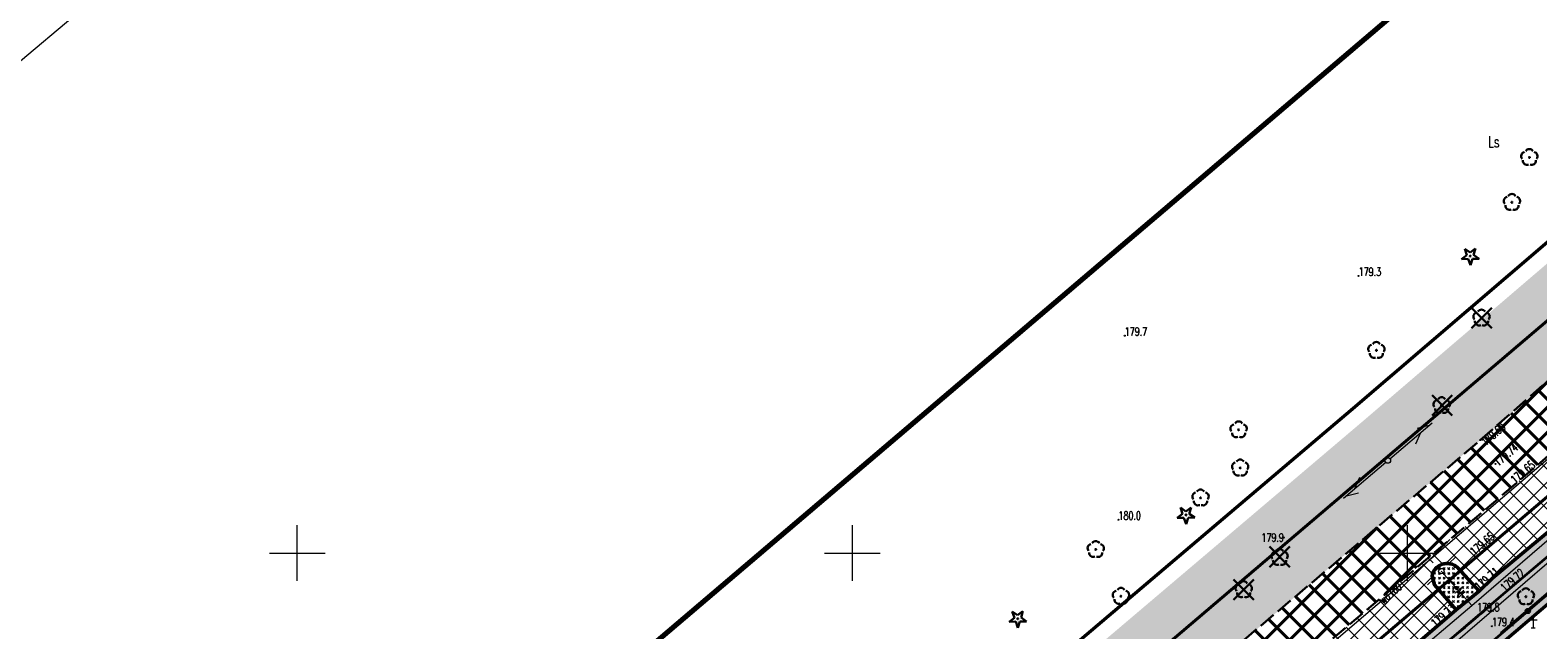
# Model space of a CAD drawing. Header units: metres. Extents: x 7429064 to 7430889, y 5709479 to 5710355.
# Tile 21 of 56: x 7429376 to 7429512, y 5709843 to 5709897. Entities that reach past the tile are written whole.
import ezdxf
from ezdxf.enums import TextEntityAlignment as Align

# ---------------------------------------------------------------- set-up
doc = ezdxf.new("R2010")
doc.units = ezdxf.units.M
for name, pattern in [('1', [0]), ('12', [3, 1, -1, 0, -1]), ('2_KTCR02', [1.5, 1, -0.5]), ('2_KTJZ01', [2, 1.5, -0.5]), ('2_KTKR01', [0]), ('2_KTPL01', [2, 1.5, -0.5]), ('2_PTCM', [1.5, 1, -0.5]), ('2_PTTU', [1.5, 1, -0.5]), ('3_KTCR02', [1.5, 1, -0.5]), ('3_KTJZ01', [2, 1.5, -0.5]), ('3_KTKR01', [0]), ('3_KTPL01', [2, 1.5, -0.5]), ('3_PTCM', [1.5, 1, -0.5]), ('3_PTRW02', [0]), ('3_PTTU', [1.5, 1, -0.5]), ('4_SUPE_01', [0]), ('4_SUPT_01', [0]), ('4_SUPW_01', [0]), ('7_1', [0]), ('7_SUPE_01', [0]), ('7_SUPT_01', [0]), ('7_SUPW_01', [0]), ('DASHDOT2', [0.5, 0.25, -0.125, 0, -0.125]), ('HIDDEN', [0.375, 0.25, -0.125])]:
    doc.linetypes.add(name, pattern=pattern)
doc.layers.add('_1_X-REFY', color=7, linetype='Continuous')
for name, color, linetype, lineweight in [('_aJEZDNIA_KOSTKA_KAM', 134, 'Continuous', 40), ('_aKRAW_BET_KAM', 1, 'Continuous', 50), ('_aOBRZ_BET_KAM', 86, 'Continuous', 35), ('_aZIELENIEC_USUŃ', 3, 'DASHDOT2', 20), ('_D_7_TEREN NIEZBEDNY DLA OB_BUD', 252, 'HIDDEN', 50), ('_wycinka_ZUDP', 1, 'Continuous', 30), ('arkusz', 252, 'Continuous', 18), ('GMINA_L_0', 252, '12', 35), ('KRZYZE_L_0', 252, '1', 18), ('KTCR_L_1', 252, '2_KTCR02', 30), ('KTJZ_L_0', 252, '2_KTJZ01', 30), ('KTKR_L_0', 252, '2_KTKR01', 30), ('KTOK_L_4', 252, 'Continuous', 35), ('KTPL_L_0', 252, '2_KTPL01', 30), ('OBOP_T_1', 82, 'Continuous', 30), ('PTCM_L_0', 252, '2_PTCM', 18), ('PTRW_L_1', 252, 'Continuous', 18), ('PTTU_L_2', 252, '2_PTTU', 18), ('RTPW_T_0', 252, 'Continuous', 15), ('RTPW_T_0_a', 252, 'Continuous', 15), ('RTPW_T_1', 252, 'Continuous', 15), ('SUPE_E_T_3', 252, 'Continuous', 15), ('SUPE_L_3', 252, '4_SUPE_01', 18), ('SUPM_T_0', 252, 'Continuous', 15), ('SUPT_L_0', 252, '4_SUPT_01', 18), ('SUPW_E_T_0', 252, 'Continuous', 15), ('SUPW_L_0', 252, '4_SUPW_01', 18), ('SUSM_T_0', 252, 'Continuous', 18), ('zakres', 252, 'Continuous', 70)]:
    doc.layers.add(name, color=color, linetype=linetype, lineweight=lineweight)
for name, color, linetype, lineweight, true_color in [('DZIALKA_L_0', 7, '1', 40, 0x008000), ('jezdnia_naw_bitum', 7, 'Continuous', 0, 0x3e70ef), ('OBOP_T_0_a', 7, 'Continuous', 30, 0x008000), ('OBOP_T_1_a', 7, 'Continuous', 30, 0x008000), ('UZYTKI_T_0', 7, 'Continuous', 35, 0x008000)]:
    doc.layers.add(name, color=color, linetype=linetype, lineweight=lineweight, true_color=true_color)
doc.styles.get("Standard").update_dxf_attribs({"font": 'simplex.shx'})
pattern_1 = [(44.999999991, (0, 0), (0.848528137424, -1.33e-10), [0.5, -0.7]), (44.999999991, (0.21213, -3e-11), (0.848528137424, -1.33e-10), [0.2, -1]), (44.999999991, (3e-11, 0.21213), (0.848528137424, -1.33e-10), [0.2, -1])]

# ---------------------------------------------------------------- blocks, each defined once
blk = doc.blocks.new('3_OBOP02_01')
at = {"linetype": 'Continuous'}
blk.add_circle((0, 0), 0.045, dxfattribs=at)
for centre, start, end in [((-0.36, 0.12), 102.1445, 221.86), ((0, 0.38), 30.1401, 149.8599), ((0.36, 0.12), 318.14, 77.8555), ((-0.22, -0.3), 174.1482, 293.8542), ((0.22, -0.3), 246.1458, 5.8518)]:
    blk.add_arc(centre, 0.375, start, end, dxfattribs=at)
blk = doc.blocks.new('3_PTCM01')
at = {"linetype": 'Continuous'}
for p, q in [((0.35, 0.175), (-0.35, 0.175)), ((0, 0.525), (0, -0.525)), ((-0.175, -0.525), (0.175, -0.525))]:
    blk.add_line(p, q, dxfattribs=at)
blk = doc.blocks.new('3_RTPW02')
at = {"linetype": 'Continuous'}
blk.add_circle((0, 0), 0.045, dxfattribs=at)
blk = doc.blocks.new('3_RTPW01')
at = {"linetype": 'Continuous'}
blk.add_circle((0, 0), 0.045, dxfattribs=at)
blk = doc.blocks.new('4_OBOP02_01')
at = {"linetype": 'Continuous'}
blk.add_circle((0, 0), 0.045, dxfattribs=at)
for centre, start, end in [((-0.36, 0.12), 102.1445, 221.86), ((0, 0.38), 30.1401, 149.8599), ((0.36, 0.12), 318.14, 77.8555), ((-0.22, -0.3), 174.1482, 293.8542), ((0.22, -0.3), 246.1458, 5.8518)]:
    blk.add_arc(centre, 0.375, start, end, dxfattribs=at)
blk = doc.blocks.new('4_OBOP01_01')
at = {"linetype": 'Continuous'}
for p, q in [((-0.78225, -0.26495), (-0.3012, 0.09375)), ((-0.3012, 0.09375), (-0.4937, 0.6621)), ((-0.4937, 0.6621), (-0.0039, 0.31545)), ((-0.0039, 0.31545), (0.4771, 0.67415)), ((0.4771, 0.67415), (0.2988, 0.1012)), ((0.2988, 0.1012), (0.7886, -0.24545)), ((-0.18225, -0.2575), (-0.78225, -0.26495)), ((0.01025, -0.82585), (-0.18225, -0.2575)), ((0.1886, -0.2529), (0.01025, -0.82585)), ((0.7886, -0.24545), (0.1886, -0.2529))]:
    blk.add_line(p, q, dxfattribs=at)
blk.add_circle((0, 0), 0.045, dxfattribs=at)
blk = doc.blocks.new('4_RTPW01')
at = {"linetype": 'Continuous'}
blk.add_circle((0, 0), 0.045, dxfattribs=at)
blk = doc.blocks.new('7_SUSM04_01')
at = {"linetype": 'Continuous'}
blk.add_circle((0, 0), 0.25, dxfattribs=at)
blk = doc.blocks.new('7_SUSM01')
at = {"linetype": 'Continuous'}
for p, q in [((-0.74, 0.74), (-1.24, 1.24)), ((0.74, 0.74), (1.24, 1.24)), ((-0.74, -0.74), (-1.24, -1.24)), ((0.74, -0.74), (1.24, -1.24))]:
    blk.add_line(p, q, dxfattribs=at)
blk.add_circle((0, 0), 0.245, dxfattribs=at)
blk = doc.blocks.new('X-ref_MDCP_Szara')
at = {"layer": 'arkusz', "linetype": 'Continuous'}
blk.add_line((7429071.38, 5709639.53), (7429852.74, 5710295.17), dxfattribs=at)
at = {"layer": 'DZIALKA_L_0', "linetype": '1'}
for p, q in [((7429660.24, 5709996.55), (7429435.86, 5709805.65)), ((7429408.88, 5709766.76), (7429668.8, 5709988.15))]:
    blk.add_line(p, q, dxfattribs=at)
at = {"layer": 'GMINA_L_0', "linetype": '12'}
blk.add_line((7429435.86, 5709805.65), (7429660.24, 5709996.55), dxfattribs=at)
at = {"layer": 'KRZYZE_L_0', "linetype": '1'}
for p, q in [((7429400, 5709847.5), (7429400, 5709852.5)), ((7429450, 5709847.5), (7429450, 5709852.5)), ((7429500, 5709847.5), (7429500, 5709852.5)), ((7429397.5, 5709850), (7429402.5, 5709850)), ((7429447.5, 5709850), (7429452.5, 5709850)), ((7429497.5, 5709850), (7429502.5, 5709850))]:
    blk.add_line(p, q, dxfattribs=at)
at = {"layer": 'KTCR_L_1', "linetype": '3_KTCR02'}
for p, q in [((7429507.65, 5709847.74), (7429512.65, 5709851.89)), ((7429508.79, 5709846.46), (7429513.7, 5709850.56)), ((7429506.45, 5709846.58), (7429507.65, 5709847.74)), ((7429504.4, 5709844.89), (7429506.45, 5709846.58)), ((7429506.63, 5709844.53), (7429508.79, 5709846.46)), ((7429498.4, 5709839.76), (7429504.4, 5709844.89)), ((7429491.84, 5709831.98), (7429506.63, 5709844.53))]:
    blk.add_line(p, q, dxfattribs=at)
at = {"layer": 'KTJZ_L_0', "linetype": '3_KTJZ01'}
for p, q in [((7429506.56, 5709860.17), (7429529.05, 5709879.87)), ((7429532.61, 5709875.86), (7429509.69, 5709856.19)), ((7429483.74, 5709840.87), (7429506.56, 5709860.17)), ((7429509.69, 5709856.19), (7429487.22, 5709837.17))]:
    blk.add_line(p, q, dxfattribs=at)
at = {"layer": 'KTKR_L_0', "linetype": '3_KTKR01'}
for p, q in [((7429507.65, 5709847.74), (7429512.65, 5709851.89)), ((7429502.21, 5709847.92), (7429502.44, 5709847.14)), ((7429506.45, 5709846.58), (7429504.5, 5709848.71)), ((7429506.45, 5709846.58), (7429507.65, 5709847.74)), ((7429502.44, 5709847.14), (7429504.4, 5709844.89)), ((7429504.4, 5709844.89), (7429506.45, 5709846.58)), ((7429498.4, 5709839.76), (7429504.4, 5709844.89))]:
    blk.add_line(p, q, dxfattribs=at)
blk.add_arc((7429503.57, 5709847.68), 1.39, 48.0785, 169.9881, dxfattribs=at)
at = {"layer": 'KTOK_L_4'}
for p, q in [((7429510.84, 5709844.78), (7429516.36, 5709849.5)), ((7429505.32, 5709840.06), (7429510.84, 5709844.78))]:
    blk.add_line(p, q, dxfattribs=at)
blk.add_circle((7429510.84, 5709844.78), 0.17, dxfattribs=at)
at = {"layer": 'KTPL_L_0', "linetype": '3_KTPL01'}
for p, q in [((7429532.61, 5709875.86), (7429509.69, 5709856.19)), ((7429509.69, 5709856.19), (7429487.22, 5709837.17)), ((7429507.65, 5709847.74), (7429512.65, 5709851.89)), ((7429502.21, 5709847.92), (7429502.44, 5709847.14)), ((7429506.45, 5709846.58), (7429504.5, 5709848.71)), ((7429506.45, 5709846.58), (7429507.65, 5709847.74)), ((7429502.44, 5709847.14), (7429504.4, 5709844.89)), ((7429498.4, 5709839.76), (7429504.4, 5709844.89))]:
    blk.add_line(p, q, dxfattribs=at)
blk.add_arc((7429503.57, 5709847.68), 1.39, 48.0785, 169.9881, dxfattribs=at)
at = {"layer": 'PTCM_L_0', "linetype": '3_PTCM'}
blk.add_line((7429494.29, 5709830.62), (7429571.52, 5709896.7), dxfattribs=at)
at = {"layer": 'PTRW_L_1', "linetype": '3_PTRW02'}
for p, q in [((7429508.79, 5709846.46), (7429513.7, 5709850.56)), ((7429515.29, 5709848.71), (7429508.39, 5709842.82)), ((7429506.63, 5709844.53), (7429508.79, 5709846.46)), ((7429491.84, 5709831.98), (7429506.63, 5709844.53))]:
    blk.add_line(p, q, dxfattribs=at)
at = {"layer": 'PTTU_L_2', "linetype": '3_PTTU'}
for p, q in [((7429502.21, 5709847.92), (7429502.44, 5709847.14)), ((7429506.45, 5709846.58), (7429504.5, 5709848.71)), ((7429502.44, 5709847.14), (7429504.4, 5709844.89)), ((7429504.4, 5709844.89), (7429506.45, 5709846.58))]:
    blk.add_line(p, q, dxfattribs=at)
blk.add_arc((7429503.57, 5709847.68), 1.39, 48.0785, 169.9881, dxfattribs=at)
at = {"layer": 'SUPE_L_3', "linetype": '7_SUPE_01'}
for p, q in [((7429505.79, 5709845.28), (7429534.28, 5709869.83)), ((7429505.79, 5709845.28), (7429503.05, 5709848.37)), ((7429478.4, 5709822.09), (7429505.79, 5709845.28))]:
    blk.add_line(p, q, dxfattribs=at)
at = {"layer": 'SUPT_L_0', "linetype": '7_SUPT_01'}
for p, q in [((7429498.42, 5709858.5), (7429502.23, 5709861.74)), ((7429500.88, 5709861.25), (7429501.96, 5709861.51)), ((7429500.76, 5709859.84), (7429501.2, 5709860.87)), ((7429494.24, 5709854.93), (7429498.04, 5709858.18)), ((7429495.26, 5709855.81), (7429495.7, 5709856.84)), ((7429481.84, 5709822.66), (7429519.43, 5709854.98)), ((7429494.5, 5709855.16), (7429495.59, 5709855.43))]:
    blk.add_line(p, q, dxfattribs=at)
at = {"layer": 'SUPW_L_0', "linetype": '7_SUPW_01'}
blk.add_line((7429369.46, 5709736.3), (7429593.18, 5709927.23), dxfattribs=at)
at = {"layer": 'SUPW_L_0', "linetype": '7_1'}
blk.add_line((7429369.46, 5709736.3), (7429593.18, 5709927.23), dxfattribs=at)
at = {"layer": 'zakres', "linetype": 'Continuous', "lineweight": 70, "flags": 128}
blk.add_lwpolyline([(7429292.23, 5709722.86), (7429640.8, 5710019.4)], dxfattribs=at)
at = {"layer": 'OBOP_T_0_a'}
for p in [(7429505.66, 5709876.75), (7429480.05, 5709853.44), (7429464.89, 5709844.08)]:
    blk.add_blockref('4_OBOP01_01', p, dxfattribs=at)
at = {"layer": 'OBOP_T_1'}
for p in [(7429488.48, 5709849.61), (7429485.25, 5709846.7), (7429510.67, 5709846.07)]:
    blk.add_blockref('3_OBOP02_01', p, dxfattribs=at)
at = {"layer": 'OBOP_T_1_a'}
for p in [(7429510.98, 5709885.64), (7429509.41, 5709881.59), (7429506.67, 5709871.18), (7429497.2, 5709868.26), (7429503.08, 5709863.29), (7429484.79, 5709861.1), (7429484.93, 5709857.67), (7429481.36, 5709854.97), (7429471.92, 5709850.32), (7429474.19, 5709846.11)]:
    blk.add_blockref('4_OBOP02_01', p, dxfattribs=at)
at = {"layer": 'PTCM_L_0'}
blk.add_blockref('3_PTCM01', (7429511.32, 5709843.79), dxfattribs=at)
at = {"layer": 'RTPW_T_0'}
for p in [(7429506.63, 5709844.53), (7429507.61, 5709843.41)]:
    blk.add_blockref('3_RTPW01', p, dxfattribs=at)
at = {"layer": 'RTPW_T_0_a'}
for p in [(7429495.6, 5709874.96), (7429474.53, 5709869.58), (7429473.97, 5709853), (7429488.87, 5709851.4)]:
    blk.add_blockref('4_RTPW01', p, dxfattribs=at)
at = {"layer": 'RTPW_T_1'}
for p in [(7429506.56, 5709860.17), (7429507.93, 5709858.03), (7429509.69, 5709856.19), (7429506.03, 5709849.74), (7429506.45, 5709846.58), (7429508.79, 5709846.46), (7429504.4, 5709844.89)]:
    blk.add_blockref('3_RTPW02', p, dxfattribs=at)
at = {"layer": 'SUPM_T_0'}
blk.add_blockref('7_SUSM04_01', (7429498.23, 5709858.34), dxfattribs=at)
at = {"layer": 'SUSM_T_0'}
blk.add_blockref('7_SUSM01', (7429503.05, 5709848.37), dxfattribs=at)
at = {"layer": 'RTPW_T_0', "width": 0.7}
for s, p in [('179.8', (7429506.26, 5709844.75)), ('179.4', (7429507.61, 5709843.41))]:
    blk.add_text(s, height=0.75, dxfattribs=at).set_placement(p)
at = {"layer": 'RTPW_T_0_a', "width": 0.7}
for s, p in [('179.3', (7429495.6, 5709874.96)), ('179.7', (7429474.53, 5709869.58)), ('180.0', (7429473.97, 5709853))]:
    blk.add_text(s, height=0.75, dxfattribs=at).set_placement(p)
blk.add_text('179.9', height=0.75, dxfattribs=at).set_placement((7429488.87, 5709851.4), align=Align.MIDDLE_RIGHT)
at = {"layer": 'RTPW_T_1', "width": 0.7}
blk.add_text('179.69', height=0.75, rotation=41.2166, dxfattribs=at).set_placement((7429506.56, 5709860.17), align=Align.TOP_LEFT)
blk.add_text('179.74', height=0.75, rotation=41.2961, dxfattribs=at).set_placement((7429507.93, 5709858.03), align=Align.MIDDLE_LEFT)
for s, rotation, p in [('179.65', 40.6363, (7429509.69, 5709856.19)), ('179.65', 40.2999, (7429506.03, 5709849.74)), ('179.71', 40.4539, (7429506.45, 5709846.58)), ('179.72', 41.4112, (7429508.79, 5709846.46))]:
    blk.add_text(s, height=0.75, rotation=rotation, dxfattribs=at).set_placement(p)
blk.add_text('179.73', height=0.75, rotation=40.3765, dxfattribs=at).set_placement((7429504.4, 5709844.89), align=Align.RIGHT)
at = {"layer": 'SUPE_E_T_3', "width": 0.7}
blk.add_text('eNI', height=0.75, rotation=311.5644, dxfattribs=at).set_placement((7429504.62, 5709846.6), align=Align.MIDDLE)
at = {"layer": 'SUPW_E_T_0', "width": 0.7}
blk.add_text('wo160', height=0.75, rotation=40.4785, dxfattribs=at).set_placement((7429498.47, 5709846.4), align=Align.MIDDLE)
at = {"layer": 'UZYTKI_T_0', "width": 0.7}
blk.add_text('Ls', height=1, dxfattribs=at).set_placement((7429507.26, 5709887.55), align=Align.TOP_LEFT)
blk = doc.blocks.new('A$C59100B2D')
at = {"layer": '_wycinka_ZUDP'}
for points in [[(-0.7, -0.71), (0.7, 0.71)], [(0.7, -0.71), (-0.7, 0.71)]]:
    blk.add_lwpolyline(points, dxfattribs=at)

msp = doc.modelspace()

# ---------------------------------------------------------------- hatches: boundary and pattern name
at = {"layer": '_aJEZDNIA_KOSTKA_KAM'}
h = msp.add_hatch(dxfattribs=at)
h.set_pattern_fill('ANSI37', color=256, scale=0.5, angle=-9e-09)
edge = h.paths.add_edge_path()
edge.add_line((7429592.12, 5709927), (7429593.82, 5709925.94))
edge.add_line((7429593.82, 5709925.94), (7429594.34, 5709927.29))
edge.add_line((7429594.34, 5709927.29), (7429610.89, 5709939.27))
edge.add_line((7429610.89, 5709939.27), (7429620.05, 5709947.15))
edge.add_arc((7429623.07, 5709942.92), 5.2, 26.0589, 125.4175, ccw=False)
edge.add_line((7429627.74, 5709945.2), (7429628.73, 5709938.41))
edge.add_line((7429628.73, 5709938.41), (7429636.11, 5709939.7))
edge.add_line((7429636.11, 5709939.7), (7429632.64, 5709954.42))
edge.add_arc((7429636.94, 5709955.13), 4.35, 122.6253, 189.497, ccw=False)
edge.add_line((7429634.59, 5709958.8), (7429657.03, 5709978.12))
edge.add_arc((7429664.59, 5709978.88), 7.6, 132.9382, 185.6994, ccw=False)
edge.add_line((7429659.41, 5709984.44), (7429669.51, 5709993.15))
edge.add_line((7429669.51, 5709993.15), (7429691.93, 5710012.33))
edge.add_line((7429691.93, 5710012.33), (7429715.16, 5710032.17))
edge.add_line((7429715.16, 5710032.17), (7429737.95, 5710051.59))
edge.add_line((7429737.95, 5710051.59), (7429760.82, 5710071.04))
edge.add_line((7429760.82, 5710071.04), (7429783.6, 5710090.37))
edge.add_line((7429783.6, 5710090.37), (7429806.63, 5710109.92))
edge.add_line((7429806.63, 5710109.92), (7429826.56, 5710126.88))
edge.add_line((7429826.56, 5710126.88), (7429828.56, 5710128.54))
edge.add_line((7429828.56, 5710128.54), (7429836.26, 5710135.25))
edge.add_line((7429836.26, 5710135.25), (7429850.12, 5710146.75))
edge.add_line((7429850.12, 5710146.75), (7429846.16, 5710151.52))
edge.add_line((7429846.16, 5710151.52), (7429845.61, 5710151.08))
edge.add_line((7429845.61, 5710151.08), (7429825.38, 5710133.7))
edge.add_line((7429825.38, 5710133.7), (7429802.62, 5710114.32))
edge.add_line((7429802.62, 5710114.32), (7429779.71, 5710094.98))
edge.add_line((7429779.71, 5710094.98), (7429756.74, 5710075.42))
edge.add_line((7429756.74, 5710075.42), (7429734.06, 5710056.12))
edge.add_line((7429734.06, 5710056.12), (7429710.93, 5710036.44))
edge.add_line((7429710.93, 5710036.44), (7429687.8, 5710017.54))
edge.add_line((7429687.8, 5710017.54), (7429686.92, 5710016.76))
edge.add_line((7429686.92, 5710016.76), (7429665.37, 5709997.77))
edge.add_line((7429665.37, 5709997.77), (7429642.8, 5709977.93))
edge.add_line((7429642.8, 5709977.93), (7429619.9, 5709958.3))
edge.add_line((7429619.9, 5709958.3), (7429597.29, 5709938.53))
edge.add_line((7429597.29, 5709938.53), (7429574.65, 5709918.88))
edge.add_line((7429574.65, 5709918.88), (7429552.03, 5709899.39))
edge.add_line((7429552.03, 5709899.39), (7429529.05, 5709879.87))
edge.add_line((7429529.05, 5709879.87), (7429506.56, 5709860.17))
edge.add_line((7429506.56, 5709860.17), (7429483.74, 5709840.87))
edge.add_line((7429483.74, 5709840.87), (7429460.73, 5709821.22))
edge.add_line((7429460.73, 5709821.22), (7429437.99, 5709801.8))
edge.add_line((7429437.99, 5709801.8), (7429414.99, 5709782.12))
edge.add_line((7429414.99, 5709782.12), (7429392.27, 5709762.91))
edge.add_line((7429392.27, 5709762.91), (7429369.53, 5709743.52))
edge.add_line((7429369.53, 5709743.52), (7429346.53, 5709723.92))
edge.add_line((7429346.53, 5709723.92), (7429323.43, 5709704.88))
edge.add_line((7429323.43, 5709704.88), (7429311.67, 5709696.57))
edge.add_line((7429311.67, 5709696.57), (7429298.95, 5709689.48))
edge.add_line((7429298.95, 5709689.48), (7429285.66, 5709683.98))
edge.add_line((7429285.66, 5709683.98), (7429272.11, 5709678.71))
edge.add_line((7429272.11, 5709678.71), (7429244.04, 5709668.13))
edge.add_line((7429244.04, 5709668.13), (7429240.33, 5709666.77))
edge.add_line((7429240.33, 5709666.77), (7429242.16, 5709661.93))
edge.add_line((7429242.16, 5709661.93), (7429245.41, 5709663.13))
edge.add_line((7429245.41, 5709663.13), (7429273.94, 5709673.32))
edge.add_line((7429273.94, 5709673.32), (7429288.64, 5709678.65))
edge.add_line((7429288.64, 5709678.65), (7429301.05, 5709684.05))
edge.add_line((7429301.05, 5709684.05), (7429314.78, 5709691.65))
edge.add_line((7429314.78, 5709691.65), (7429327.24, 5709700.43))
edge.add_line((7429327.24, 5709700.43), (7429350.04, 5709719.88))
edge.add_line((7429350.04, 5709719.88), (7429372.8, 5709739.82))
edge.add_line((7429372.8, 5709739.82), (7429395.23, 5709758.92))
edge.add_line((7429395.23, 5709758.92), (7429418.51, 5709778.57))
edge.add_line((7429418.51, 5709778.57), (7429441.05, 5709797.87))
edge.add_line((7429441.05, 5709797.87), (7429463.98, 5709817.21))
edge.add_line((7429463.98, 5709817.21), (7429487.22, 5709837.17))
edge.add_line((7429487.22, 5709837.17), (7429509.69, 5709856.19))
edge.add_line((7429509.69, 5709856.19), (7429532.61, 5709875.86))
edge.add_line((7429532.61, 5709875.86), (7429555.27, 5709895.38))
edge.add_line((7429555.27, 5709895.38), (7429578.03, 5709914.93))
edge.add_line((7429578.03, 5709914.93), (7429592.12, 5709927))
at = {"layer": '_aOBRZ_BET_KAM'}
h = msp.add_hatch(dxfattribs=at)
h.set_pattern_fill('SQUARE', color=256, scale=0.2, angle=45)
h.set_pattern_definition([(45, (0, 0), (-0.449012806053, 0.449012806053), [0.635, -0.635]), (135, (0, 0), (-0.449012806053, -0.449012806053), [0.635, -0.635])])
h.paths.add_polyline_path([(7429627.74, 5709945.2, 0.462905), (7429620.05, 5709947.15), (7429610.85, 5709939.24), (7429601.99, 5709932.78), (7429594.34, 5709927.29, 0.200388), (7429593.81, 5709926.3, 0.231569), (7429594.3, 5709925.06), (7429596.16, 5709923.08), (7429582.04, 5709911.09), (7429579.99, 5709909.35), (7429566.34, 5709897.65), (7429564.3, 5709895.97), (7429554.24, 5709887.33), (7429547.82, 5709881.85), (7429536.08, 5709871.83), (7429534.33, 5709870.46), (7429532.24, 5709868.68), (7429532.13, 5709868.48), (7429512.65, 5709851.89), (7429507.65, 5709847.74), (7429506.45, 5709846.58), (7429504.4, 5709844.89), (7429498.4, 5709839.76), (7429490.7, 5709833.22), (7429478.5, 5709823.01), (7429476.37, 5709821.16), (7429476.07, 5709820.83), (7429466.87, 5709813), (7429460.8, 5709807.95), (7429457.65, 5709805.13), (7429448.31, 5709797.13), (7429447.3, 5709796.41), (7429445.13, 5709794.57), (7429443.95, 5709793.46), (7429417.6, 5709771.15), (7429410.91, 5709765.49), (7429408.61, 5709763.54), (7429409.31, 5709761.9), (7429411.98, 5709764.22), (7429418.83, 5709769.95), (7429421.34, 5709772.06), (7429423.16, 5709773.59), (7429430.7, 5709779.98), (7429431.63, 5709780.76), (7429440.15, 5709787.97), (7429447.9, 5709794.57), (7429449.35, 5709795.81), (7429458.65, 5709803.78), (7429475.94, 5709818.44), (7429477.18, 5709819.52), (7429488.17, 5709828.84), (7429499.47, 5709838.46), (7429508.79, 5709846.46), (7429518.17, 5709854.37), (7429537.21, 5709870.45), (7429552.37, 5709883.47), (7429559.88, 5709889.87), (7429582.89, 5709909.51), (7429597.37, 5709921.87), (7429607.35, 5709930.37), (7429614.94, 5709934.85), (7429615.7, 5709934.67), (7429628.74, 5709938.37)])
h.paths.add_polyline_path([(7429610.8, 5709936.02), (7429603.28, 5709930.71), (7429598.52, 5709927.31, -0.227815), (7429595.5, 5709927.17), (7429602.37, 5709932.09), (7429611.47, 5709938.57, -0.357975)], flags=16)
at = {"layer": '_aZIELENIEC_USUŃ'}
h = msp.add_hatch(dxfattribs=at)
h.set_pattern_fill('GOST_GLASS', color=256, scale=0.1)
h.set_pattern_definition(pattern_1)
h.paths.add_polyline_path([(7429779.71, 5710094.98), (7429802.62, 5710114.32), (7429825.38, 5710133.7), (7429836.54, 5710143.28), (7429832.68, 5710147.77), (7429817.64, 5710135.04), (7429807.07, 5710127.15), (7429792.23, 5710114.59), (7429787.65, 5710110.71), (7429745.49, 5710075.05), (7429742.58, 5710070.75), (7429737.99, 5710066.88), (7429733.27, 5710064.71), (7429730.02, 5710061.97), (7429723.15, 5710056.15), (7429708.54, 5710043.79), (7429705.64, 5710039.5), (7429701.02, 5710035.68), (7429696.39, 5710033.39), (7429670.82, 5710011.51, -0.031099), (7429668.52, 5710009.78), (7429663.87, 5710006.71, -0.070723), (7429659.88, 5710004.82), (7429654.27, 5710003.07, 0.102047), (7429644.97, 5709997.94), (7429633.49, 5709988.12), (7429620.22, 5709969.45), (7429616.28, 5709964.83), (7429495.94, 5709861.84), (7429436.08, 5709811.05), (7429430.49, 5709806.3), (7429331.24, 5709722.09, -0.068145), (7429283.15, 5709691.43), (7429269.64, 5709685.61), (7429250.58, 5709677.92), (7429243.69, 5709669.59), (7429240.47, 5709666.82), (7429244.04, 5709668.13), (7429272.11, 5709678.71), (7429285.66, 5709683.98), (7429298.95, 5709689.48), (7429311.67, 5709696.57), (7429323.43, 5709704.88), (7429346.53, 5709723.92), (7429369.53, 5709743.52), (7429392.27, 5709762.91), (7429414.99, 5709782.12), (7429437.99, 5709801.8), (7429460.73, 5709821.22), (7429483.74, 5709840.87), (7429506.56, 5709860.17), (7429529.05, 5709879.87), (7429552.03, 5709899.39), (7429574.65, 5709918.88), (7429597.29, 5709938.53), (7429619.9, 5709958.3), (7429642.8, 5709977.93), (7429665.37, 5709997.77), (7429686.92, 5710016.76), (7429687.8, 5710017.54), (7429710.93, 5710036.44), (7429734.06, 5710056.12), (7429756.74, 5710075.42)])
h = msp.add_hatch(dxfattribs=at)
h.set_pattern_fill('GOST_GLASS', color=256, scale=0.1)
h.set_pattern_definition(pattern_1)
h.paths.add_polyline_path([(7429410.91, 5709765.49), (7429417.6, 5709771.15), (7429416.03, 5709772.45), (7429412.61, 5709773.59), (7429395.23, 5709758.92), (7429372.8, 5709739.82), (7429350.04, 5709719.88), (7429327.24, 5709700.43), (7429316.12, 5709692.59, 0.034138), (7429340.82, 5709710.81), (7429355.8, 5709723.52), (7429398.72, 5709759.94), (7429403.6, 5709762.05), (7429404.59, 5709757.69), (7429410.71, 5709758.42), (7429616.44, 5709933.99), (7429615.7, 5709934.67), (7429614.94, 5709934.85), (7429607.35, 5709930.37), (7429597.37, 5709921.87), (7429582.89, 5709909.51), (7429559.88, 5709889.87), (7429552.37, 5709883.47), (7429537.21, 5709870.45), (7429518.17, 5709854.37), (7429508.79, 5709846.46), (7429499.47, 5709838.46), (7429488.17, 5709828.84), (7429477.18, 5709819.52), (7429475.94, 5709818.44), (7429458.65, 5709803.78), (7429449.35, 5709795.81), (7429447.9, 5709794.57), (7429440.15, 5709787.97), (7429431.63, 5709780.76), (7429430.7, 5709779.98), (7429423.16, 5709773.59), (7429421.34, 5709772.06), (7429418.83, 5709769.95), (7429411.98, 5709764.22), (7429409.31, 5709761.9), (7429408.61, 5709763.54)], flags=17)
h = msp.add_hatch(dxfattribs=at)
h.set_pattern_fill('GOST_GLASS', color=256, scale=0.05)
h.set_pattern_definition([(44.999999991, (0, 0), (0.424264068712, -6.7e-11), [0.25, -0.35]), (44.999999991, (0.10607, -2e-11), (0.424264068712, -6.7e-11), [0.1, -0.5]), (44.999999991, (2e-11, 0.10607), (0.424264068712, -6.7e-11), [0.1, -0.5])])
h.paths.add_polyline_path([(7429504.5, 5709848.71, 0.588514), (7429502.21, 5709847.92), (7429502.44, 5709847.14), (7429504.4, 5709844.89), (7429506.45, 5709846.58)])
at = {"layer": 'jezdnia_naw_bitum'}
h = msp.add_hatch(dxfattribs=at)
h.set_pattern_fill('ANSI37', color=256, scale=0.4, angle=-9e-09)
h.paths.add_polyline_path([(7429504.4, 5709844.89), (7429502.44, 5709847.14), (7429502.21, 5709847.92, -0.588514), (7429504.5, 5709848.71), (7429506.45, 5709846.58), (7429507.65, 5709847.74), (7429512.65, 5709851.89), (7429532.13, 5709868.48), (7429532.24, 5709868.68), (7429530.4, 5709870.86), (7429530.17, 5709871.89), (7429530.61, 5709872.85), (7429531.51, 5709873.12), (7429532.38, 5709872.79), (7429534.33, 5709870.46), (7429536.08, 5709871.83), (7429547.82, 5709881.85), (7429545.94, 5709884.13, -0.149164), (7429545.72, 5709885.06, -0.149164), (7429546.06, 5709885.96), (7429550.25, 5709889.58, -0.36949), (7429552.19, 5709889.62), (7429554.24, 5709887.33), (7429564.3, 5709895.97), (7429562.36, 5709898.26, -0.177628), (7429562.16, 5709899.27, -0.414373), (7429563.55, 5709900.42, -0.185318), (7429564.37, 5709900.01), (7429566.34, 5709897.65), (7429579.99, 5709909.35), (7429578.08, 5709911.58), (7429577.74, 5709912.52), (7429578.15, 5709913.42), (7429579.08, 5709913.76), (7429579.99, 5709913.35), (7429582.04, 5709911.09), (7429596.16, 5709923.08), (7429594.14, 5709925.23, -0.13057), (7429593.82, 5709925.94), (7429592.12, 5709927), (7429578.03, 5709914.93), (7429555.27, 5709895.38), (7429532.61, 5709875.86), (7429509.69, 5709856.19), (7429487.22, 5709837.17), (7429463.98, 5709817.21), (7429441.05, 5709797.87), (7429418.51, 5709778.57), (7429412.61, 5709773.59), (7429416.03, 5709772.45), (7429417.6, 5709771.15), (7429443.95, 5709793.46), (7429445.13, 5709794.57), (7429443.26, 5709796.88), (7429443.04, 5709797.8), (7429443.44, 5709798.66), (7429444.4, 5709799.09), (7429445.4, 5709798.75), (7429447.3, 5709796.41), (7429448.31, 5709797.13), (7429457.65, 5709805.13), (7429460.8, 5709807.95), (7429466.87, 5709813), (7429476.07, 5709820.83), (7429476.37, 5709821.16), (7429474.49, 5709823.45), (7429474.22, 5709824.41), (7429474.75, 5709825.26), (7429475.67, 5709825.66), (7429476.59, 5709825.26), (7429478.5, 5709823.01), (7429490.7, 5709833.22), (7429498.4, 5709839.76)])

# ---------------------------------------------------------------- linework, layer by layer
at = {"layer": '_aKRAW_BET_KAM', "flags": 128}
msp.add_lwpolyline([(7429498.4, 5709839.76), (7429504.4, 5709844.89), (7429506.45, 5709846.58), (7429507.65, 5709847.74), (7429512.65, 5709851.89)], dxfattribs=at)
msp.add_lwpolyline([(7429506.45, 5709846.58), (7429504.5, 5709848.71, 0.588514), (7429502.21, 5709847.92), (7429502.44, 5709847.14), (7429504.4, 5709844.89)], format="xyb", dxfattribs=at)
at = {"layer": '_aOBRZ_BET_KAM', "flags": 128}
msp.add_lwpolyline([(7429518.17, 5709854.37), (7429508.79, 5709846.46), (7429499.47, 5709838.46), (7429488.17, 5709828.84), (7429477.18, 5709819.52), (7429475.94, 5709818.44), (7429458.65, 5709803.78), (7429449.35, 5709795.81), (7429447.9, 5709794.57), (7429440.15, 5709787.97), (7429431.63, 5709780.76), (7429430.7, 5709779.98), (7429423.16, 5709773.59), (7429421.34, 5709772.06), (7429418.83, 5709769.95), (7429411.98, 5709764.22), (7429409.31, 5709761.9), (7429408.61, 5709763.54), (7429410.91, 5709765.49), (7429417.6, 5709771.15)], dxfattribs=at)
at = {"layer": '_D_7_TEREN NIEZBEDNY DLA OB_BUD', "ltscale": 10, "const_width": 0.3, "flags": 128}
msp.add_lwpolyline([(7429838.64, 5710133.5), (7429838.16, 5710130.98), (7429669.79, 5709988.07), (7429674.22, 5709982.83), (7429665.13, 5709974.91), (7429667.7, 5709971.87), (7429662.83, 5709967.71), (7429665.64, 5709964.49), (7429637.11, 5709939.52), (7429616.44, 5709933.99), (7429410.71, 5709758.42), (7429398.46, 5709756.96), (7429363.72, 5709727.38), (7429364.5, 5709726.49), (7429330.16, 5709696.3), (7429317.55, 5709687.48), (7429303.14, 5709679.24), (7429296.4, 5709677.45), (7429295.85, 5709678.75), (7429285.21, 5709675.17), (7429285.47, 5709665.63), (7429278.47, 5709665.47), (7429278.35, 5709670.06), (7429254.48, 5709660.89), (7429229.94, 5709651.37), (7429224.49, 5709665.83), (7429244.66, 5709675.13), (7429249.85, 5709679.19), (7429269.08, 5709686.95), (7429282.55, 5709692.75), (7429296.47, 5709699.8), (7429307.46, 5709706.35), (7429318.99, 5709714.25), (7429330.31, 5709723.2), (7429495, 5709862.94), (7429615.27, 5709965.88), (7429632.42, 5709989.11), (7429648.37, 5710002.76), (7429661.38, 5710006.8), (7429669.91, 5710012.64), (7429707.48, 5710044.59), (7429834.51, 5710152.32), (7429838.12, 5710158.94), (7429844.75, 5710193.28), (7429843.74, 5710206.48), (7429852.31, 5710203.6), (7429849.37, 5710188.38), (7429850.23, 5710185.68), (7429848.75, 5710185.16), (7429846.83, 5710175.25), (7429842.58, 5710153.28), (7429856.53, 5710164.1), (7429864.2, 5710154.59)], close=True, dxfattribs=at)

# ---------------------------------------------------------------- block references
at = {"layer": '_1_X-REFY'}
msp.add_blockref('X-ref_MDCP_Szara', (0, 0), dxfattribs=at)
at = {"layer": '_wycinka_ZUDP', "xscale": -1.3, "yscale": 1.3, "zscale": 1.3}
for p in [(7429506.69, 5709871.18), (7429503.12, 5709863.3), (7429488.49, 5709849.66), (7429485.24, 5709846.7)]:
    msp.add_blockref('A$C59100B2D', p, dxfattribs=at)

doc.saveas('drawing.dxf')
